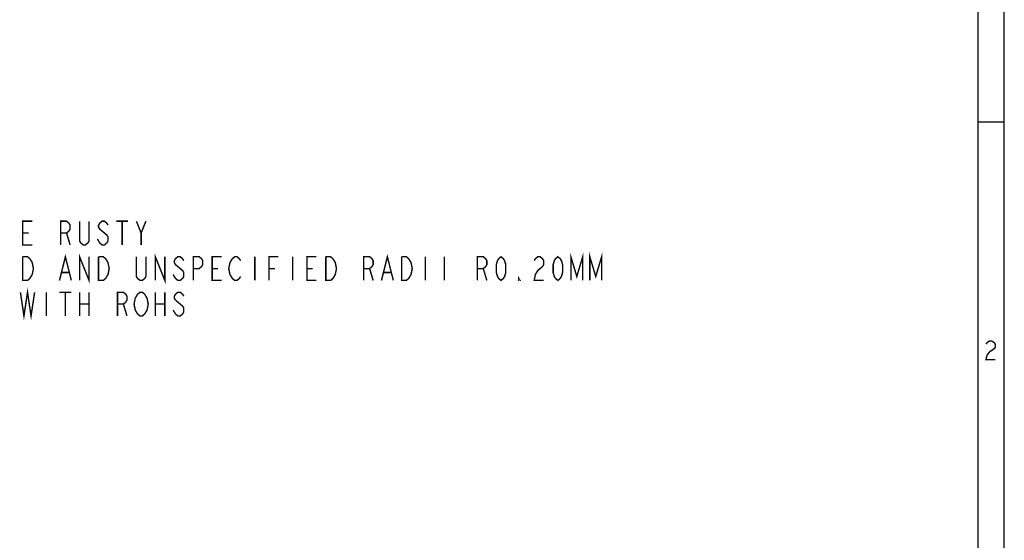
# Model space of a CAD drawing. Header units: millimetres. Extents: x 0 to 420, y 0 to 297.
# Tile 11 of 16: x 316 to 420, y 55 to 110. Entities that reach past the tile are written whole.
import ezdxf

# ---------------------------------------------------------------- set-up
doc = ezdxf.new("R2010")
doc.units = ezdxf.units.MM
doc.header["$LTSCALE"] = 23.1
doc.layers.get('0').update_dxf_attribs({"linetype": 'CONTINUOUS'})

msp = doc.modelspace()

# ---------------------------------------------------------------- linework, layer by layer
at = {"color": 7, "linetype": 'CONTINUOUS', "true_color": 0xf5f5f5}
for p, q in [((419.978, 0.358), (419.978, 296.671)), ((420, 0), (420, 297)), ((417.234, 3.102), (417.234, 293.928)), ((417.234, 99.129), (419.978, 99.129))]:
    msp.add_line(p, q, dxfattribs=at)
at = {"color": 2, "linetype": 'CONTINUOUS', "const_width": 0.15}
for points in [[(317.36, 86.133), (316.36, 86.133), (316.36, 88.633), (317.36, 88.633)], [(320.36, 86.133), (320.36, 88.633), (320.985, 88.633), (321.235, 88.425), (321.36, 88.217), (321.36, 87.8), (321.235, 87.592), (320.985, 87.383), (320.36, 87.383)], [(323.36, 88.633), (323.36, 86.55), (323.235, 86.342), (322.985, 86.133), (322.735, 86.133), (322.485, 86.342), (322.36, 86.55), (322.36, 88.633)], [(325.36, 88.217), (325.235, 88.425), (324.985, 88.633), (324.735, 88.633), (324.485, 88.425), (324.36, 88.217), (324.36, 88.008), (324.485, 87.8), (324.735, 87.592), (324.985, 87.383), (325.235, 87.175), (325.36, 86.967), (325.36, 86.55), (325.235, 86.342), (324.985, 86.133), (324.735, 86.133), (324.485, 86.342), (324.235, 86.758)], [(326.235, 88.633), (327.485, 88.633)], [(326.86, 88.633), (326.86, 86.133)], [(328.36, 88.633), (328.86, 87.383), (328.86, 86.133)], [(328.86, 87.383), (329.36, 88.633)], [(316.36, 87.383), (316.985, 87.383)], [(320.985, 87.383), (321.36, 86.133)], [(322.36, 82.383), (322.36, 84.883), (323.36, 82.383), (323.36, 84.883)], [(330.36, 82.383), (330.36, 84.883), (331.36, 82.383), (331.36, 84.883)], [(374.235, 82.383), (374.235, 84.883), (374.86, 82.8), (375.485, 84.883), (375.485, 82.383)], [(376.235, 82.383), (376.235, 84.883), (376.86, 82.8), (377.485, 84.883), (377.485, 82.383)], [(316.36, 84.883), (316.86, 84.883), (317.11, 84.675)], [(317.36, 83.008), (317.11, 82.592), (316.86, 82.383), (316.36, 82.383), (316.36, 84.883)], [(317.11, 84.675), (317.36, 84.258), (317.485, 83.633), (317.36, 83.008)], [(320.235, 82.383), (320.86, 84.883), (321.485, 82.383)], [(324.36, 84.883), (324.86, 84.883), (325.11, 84.675)], [(325.36, 83.008), (325.11, 82.592), (324.86, 82.383), (324.36, 82.383), (324.36, 84.883)], [(325.11, 84.675), (325.36, 84.258), (325.485, 83.633), (325.36, 83.008)], [(329.36, 84.883), (329.36, 82.8), (329.235, 82.592), (328.985, 82.383), (328.735, 82.383), (328.485, 82.592), (328.36, 82.8), (328.36, 84.883)], [(333.36, 84.467), (333.235, 84.675), (332.985, 84.883), (332.735, 84.883), (332.485, 84.675), (332.36, 84.467), (332.36, 84.258), (332.485, 84.05), (332.735, 83.842), (332.985, 83.633), (333.235, 83.425), (333.36, 83.217), (333.36, 82.8), (333.235, 82.592), (332.985, 82.383), (332.735, 82.383), (332.485, 82.592)], [(334.36, 82.383), (334.36, 84.883), (334.985, 84.883), (335.235, 84.675), (335.36, 84.467), (335.36, 84.05), (335.235, 83.842), (334.985, 83.633), (334.36, 83.633)], [(337.36, 82.383), (336.36, 82.383), (336.36, 84.883), (337.36, 84.883)], [(338.485, 82.592), (338.235, 83.008), (338.11, 83.633), (338.235, 84.258)], [(338.235, 84.258), (338.485, 84.675), (338.735, 84.883), (338.985, 84.883), (339.235, 84.675), (339.36, 84.467)], [(340.86, 84.883), (340.86, 82.383)], [(342.36, 82.383), (342.36, 84.883), (343.36, 84.883)], [(344.86, 84.883), (344.86, 82.383)], [(347.36, 82.383), (346.36, 82.383), (346.36, 84.883), (347.36, 84.883)], [(348.36, 84.883), (348.86, 84.883), (349.11, 84.675)], [(349.11, 84.675), (349.36, 84.258), (349.485, 83.633), (349.36, 83.008), (349.235, 82.8), (349.11, 82.592), (348.86, 82.383), (348.36, 82.383), (348.36, 84.883)], [(352.36, 82.383), (352.36, 84.883), (352.985, 84.883), (353.235, 84.675), (353.36, 84.467), (353.36, 84.05), (353.235, 83.842), (352.985, 83.633), (352.36, 83.633)], [(354.235, 82.383), (354.86, 84.883), (355.485, 82.383)], [(356.36, 84.883), (356.86, 84.883), (357.11, 84.675)], [(357.36, 83.008), (357.11, 82.592), (356.86, 82.383), (356.36, 82.383), (356.36, 84.883)], [(357.11, 84.675), (357.36, 84.258), (357.485, 83.633), (357.36, 83.008)], [(358.86, 84.883), (358.86, 82.383)], [(360.86, 84.883), (360.86, 82.383)], [(364.36, 82.383), (364.36, 84.883), (364.985, 84.883), (365.235, 84.675), (365.36, 84.467), (365.36, 84.05), (365.235, 83.842), (364.985, 83.633), (364.36, 83.633)], [(366.86, 82.383), (366.61, 82.592), (366.485, 82.8), (366.36, 83.217), (366.36, 84.05), (366.485, 84.467), (366.61, 84.675), (366.86, 84.883), (367.11, 84.675), (367.235, 84.467), (367.36, 84.05), (367.36, 83.217), (367.235, 82.8), (367.11, 82.592), (366.86, 82.383)], [(370.36, 84.467), (370.485, 84.675), (370.735, 84.883), (370.985, 84.883), (371.235, 84.675), (371.36, 84.467), (371.36, 84.05), (371.235, 83.842), (370.985, 83.633), (370.735, 83.425), (370.485, 83.008), (370.36, 82.383), (371.36, 82.383)], [(372.86, 82.383), (372.61, 82.592), (372.485, 82.8), (372.36, 83.217), (372.36, 84.05), (372.485, 84.467), (372.61, 84.675), (372.86, 84.883), (373.11, 84.675), (373.235, 84.467), (373.36, 84.05), (373.36, 83.217), (373.235, 82.8), (373.11, 82.592), (372.86, 82.383)], [(320.485, 83.217), (321.235, 83.217)], [(336.36, 83.633), (336.985, 83.633)], [(342.36, 83.633), (342.985, 83.633)], [(346.36, 83.633), (346.985, 83.633)], [(352.985, 83.633), (353.36, 82.383)], [(354.485, 83.217), (355.235, 83.217)], [(364.985, 83.633), (365.36, 82.383)], [(332.485, 82.592), (332.235, 83.008)], [(339.36, 82.8), (339.235, 82.592), (338.985, 82.383), (338.735, 82.383), (338.485, 82.592)], [(368.86, 82.383), (368.735, 82.383), (368.735, 82.592), (368.86, 82.383)], [(316.11, 81.133), (316.485, 78.633), (316.86, 81.133), (317.235, 78.633), (317.61, 81.133)], [(318.86, 81.133), (318.86, 78.633)], [(320.235, 81.133), (321.485, 81.133)], [(320.86, 81.133), (320.86, 78.633)], [(322.36, 81.133), (322.36, 78.633)], [(323.36, 81.133), (323.36, 78.633)], [(326.36, 78.633), (326.36, 81.133), (326.985, 81.133), (327.235, 80.925), (327.36, 80.717), (327.36, 80.3), (327.235, 80.092), (326.985, 79.883), (326.36, 79.883)], [(328.235, 80.508), (328.485, 80.925), (328.735, 81.133), (328.985, 81.133), (329.235, 80.925)], [(330.36, 81.133), (330.36, 78.633)], [(331.36, 81.133), (331.36, 78.633)], [(333.36, 80.717), (333.235, 80.925), (332.985, 81.133), (332.735, 81.133), (332.485, 80.925), (332.36, 80.717), (332.36, 80.508), (332.485, 80.3)], [(328.485, 78.842), (328.235, 79.258), (328.11, 79.883), (328.235, 80.508)], [(329.235, 80.925), (329.485, 80.508), (329.61, 79.883), (329.485, 79.258), (329.235, 78.842)], [(332.485, 80.3), (333.235, 79.675), (333.36, 79.467), (333.36, 79.05), (333.235, 78.842), (332.985, 78.633), (332.735, 78.633), (332.485, 78.842)], [(322.36, 79.883), (323.36, 79.883)], [(326.985, 79.883), (327.36, 78.633)], [(330.36, 79.883), (331.36, 79.883)], [(332.485, 78.842), (332.235, 79.258)], [(329.235, 78.842), (328.985, 78.633), (328.735, 78.633), (328.485, 78.842)]]:
    msp.add_lwpolyline(points, dxfattribs=at)
at = {"color": 7, "linetype": 'CONTINUOUS', "true_color": 0xf5f5f5, "const_width": 0.15}
msp.add_lwpolyline([(418.062, 75.658), (418.186, 75.822), (418.433, 75.987), (418.679, 75.987), (418.926, 75.822), (419.05, 75.658), (419.05, 75.329), (418.926, 75.164), (418.679, 74.999), (418.433, 74.835), (418.186, 74.505), (418.062, 74.012), (419.05, 74.012)], dxfattribs=at)

doc.saveas('drawing.dxf')
